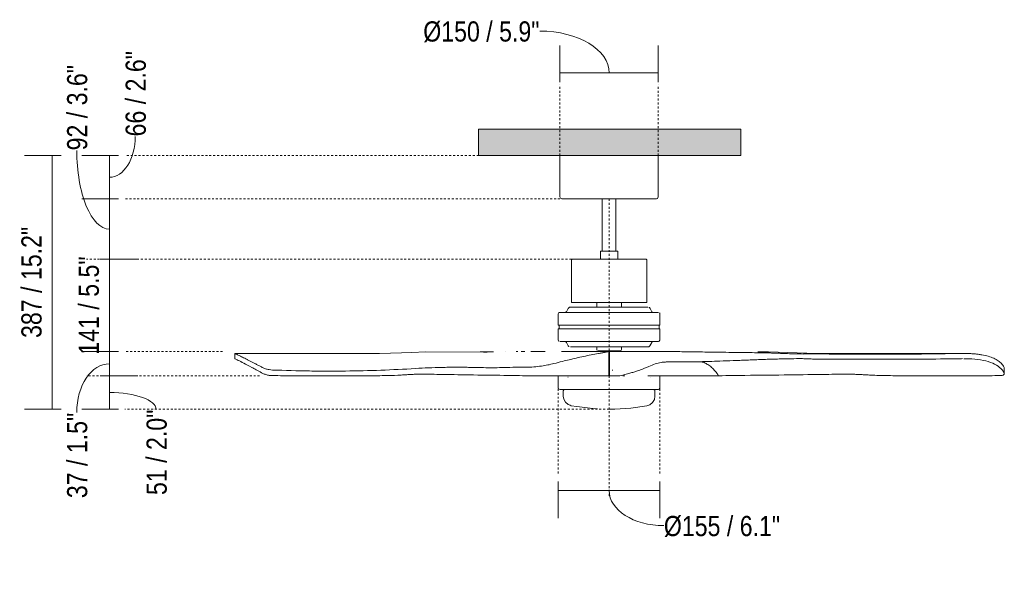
# Model space of a CAD drawing. Header units: millimetres. Extents: x 5695 to 11325, y -2897 to 7544.
# Tile 2 of 3: x 5695 to 7197, y 1360 to 2207. Entities that reach past the tile are written whole.
import ezdxf

# ---------------------------------------------------------------- set-up
doc = ezdxf.new("R2010")
doc.units = ezdxf.units.MM
doc.linetypes.add('Dash', pattern=[6, 3, -3])
for name, color, linetype, lineweight in [('Cotas', 7, 'Continuous', 9), ('Cotas-14', 7, 'Continuous', 9), ('Lighthing Fixture Detail Wide Black', 7, 'Continuous', 20), ('Luminarias', 7, 'Continuous', 20), ('Techos', 7, 'Continuous', 9)]:
    doc.layers.add(name, color=color, linetype=linetype, lineweight=lineweight)
doc.layers.add('Lighthing Fixture Dim Grey Dash', color=7, linetype='Dash', lineweight=9, true_color=0xd2d2d2)
doc.styles.add('Arial Narrow', font='ARIALN.TTF', dxfattribs={"height": 30.8})
doc.dimstyles.new('FARO_-_2_2mm_Arial_Narrow_mm_Inch_Left', dxfattribs={"dimscale": 304.8, "dimtxt": 31.521674, "dimasz": 0, "dimexe": 0.137795, "dimexo": 0.0625, "dimgap": 0.022966, "dimtad": 1, "dimdec": 0, "dimzin": 0, "dimdsep": 46, "dimtxsty": 'Arial Narrow', "dimblk1": 'NONE', "dimblk2": 'NONE', "dimsah": 1, "dimcen": 0.09, "dimadec": 0, "dimazin": 0, "dimtfac": 1, "dimtdec": 4, "dimtix": 1, "dimtmove": 1, "dimatfit": 3, "dimfxl": 0.045932, "dimfxlon": 1, "dimtvp": 1, "dimtolj": 1, "dimtzin": 0, "dimarcsym": 2})
doc.dimstyles.new('FARO_-_2_2mm_Arial_Narrow_mm_Inch_Left_1', dxfattribs={"dimscale": 304.8, "dimtxt": 31.521674, "dimasz": 0, "dimexe": 0.137795, "dimexo": 0.0625, "dimgap": 0.022966, "dimtad": 1, "dimdec": 0, "dimzin": 0, "dimdsep": 46, "dimtxsty": 'Arial Narrow', "dimblk1": 'NONE', "dimblk2": 'NONE', "dimsah": 1, "dimcen": 0.09, "dimadec": 0, "dimazin": 0, "dimtfac": 1, "dimtdec": 4, "dimtix": 1, "dimtmove": 0, "dimatfit": 3, "dimfxl": 0.045932, "dimfxlon": 1, "dimtvp": 1, "dimtolj": 1, "dimtzin": 0, "dimarcsym": 2})

# ---------------------------------------------------------------- blocks, each defined once
blk = doc.blocks.new('33370 - 33518 LED LANTAU Matt nickel ceiling fan-511465-Alzado_PDF')
at = {"layer": 'Luminarias'}
for p, q in [((6519.1, 2000), (6519.1, 1936.9)), ((6669.1, 1936.9), (6669.1, 2000)), ((6583.6, 1934), (6583.6, 1854.3)), ((6604.6, 1854.3), (6604.6, 1934)), ((6580.9, 1854.3), (6580.9, 1841.9)), ((6580.9, 1854.3), (6607.3, 1854.3)), ((6607.3, 1841.9), (6607.3, 1854.3)), ((6536.6, 1840.8), (6536.6, 1775.9)), ((6537.7, 1841.9), (6538.3, 1841.9)), ((6651.6, 1775.9), (6651.6, 1840.8)), ((6651.6, 1775.9), (6536.6, 1775.9)), ((6575.4, 1775.9), (6575.4, 1769.1)), ((6612.8, 1769.1), (6612.8, 1775.9)), ((6516.6, 1758.9), (6516.6, 1741.3)), ((6531.6, 1767), (6528.9, 1761.8)), ((6659.4, 1761.8), (6656.6, 1767)), ((6671.6, 1741.3), (6671.6, 1758.9)), ((6671.6, 1741.3), (6516.6, 1741.3)), ((6516.6, 1735.9), (6516.6, 1718.5)), ((6671.6, 1735.9), (6516.6, 1735.9)), ((6517.8, 1741.3), (6517.8, 1735.9)), ((6670.4, 1735.9), (6670.4, 1741.3)), ((6671.6, 1718.5), (6671.6, 1735.9)), ((6529, 1715.2), (6531.7, 1710)), ((6656.5, 1710), (6659.2, 1715.2)), ((6243.8, 1698.3), (6022.9, 1698.3)), ((6022.9, 1698.2), (6022.9, 1690.2)), ((6403.4, 1700.2), (6408.1, 1700.1)), ((6436.4, 1700.9), (6436.5, 1700.9)), ((6452.4, 1701.1), (6453.9, 1701.1)), ((6453.9, 1701.1), (6455, 1701.1)), ((6480.2, 1701.3), (6482.4, 1701.3)), ((6496.4, 1701.2), (6496.5, 1701.2)), ((6535.3, 1708.1), (6535, 1708.1)), ((6575.4, 1708.1), (6575.4, 1704.1)), ((6593.6, 1701.3), (6594.6, 1701.3)), ((6593.6, 1701.2), (6593.6, 1701.3)), ((6593.6, 1701.2), (6593.6, 1664.3)), ((6610.4, 1701.3), (6594.6, 1701.3)), ((6594.6, 1664.3), (6594.6, 1701.3)), ((6610.4, 1701.3), (6680, 1701.3)), ((6612.9, 1704.1), (6612.9, 1708.1)), ((6689.1, 1701.1), (6684, 1701.1)), ((6749.1, 1700.4), (6746.5, 1700.3)), ((6759.4, 1700.4), (6749.1, 1700.4)), ((6837.5, 1700.5), (6820.9, 1700.5)), ((7133.2, 1698.3), (6912.4, 1698.3)), ((6682.4, 1685.3), (6684.7, 1685.3)), ((6593.6, 1681.3), (6594.1, 1681.3)), ((6594.6, 1674.3), (6593.6, 1674.3)), ((6594.1, 1681.3), (6594.6, 1681.3)), ((6594.1, 1674.3), (6594.1, 1681.3)), ((7197.1, 1667.6), (7197.1, 1676.3)), ((6110.2, 1664.3), (6224.4, 1664.3)), ((6533.2, 1664.3), (6466.8, 1664.3)), ((6516.6, 1664.3), (6516.6, 1645.2)), ((6531.8, 1662.3), (6531.3, 1662.3)), ((6577.9, 1664.3), (6533.2, 1664.3)), ((6577.9, 1664.3), (6593.6, 1664.3)), ((6594.6, 1664.3), (6610.4, 1664.3)), ((6656.6, 1662.3), (6656.9, 1662.3)), ((6671.6, 1645.2), (6671.6, 1664.3)), ((6688.3, 1664.3), (6684.8, 1664.3)), ((6691.6, 1664.3), (6688.3, 1664.3)), ((7048.3, 1664.3), (7162.5, 1664.3)), ((6524.1, 1641.2), (6524.1, 1633.2)), ((6662.5, 1643), (6662.7, 1642.9)), ((6664.1, 1633.2), (6664.1, 1641.2)), ((6536.4, 1618.5), (6534.6, 1619.2))]:
    blk.add_line(p, q, dxfattribs=at)
at = {"layer": 'Luminarias', "flags": 128}
for points in [[(6522, 1934), (6519.9, 1934.9), (6519.1, 1936.9)], [(6522.6, 1934), (6522.2, 1934), (6522, 1934)], [(6522, 1934), (6523, 1934), (6525.8, 1934), (6530.4, 1934), (6536.6, 1934), (6544.4, 1934), (6553.5, 1934), (6563.6, 1934), (6574.6, 1934), (6586, 1934), (6597.7, 1934), (6609.3, 1934), (6620.4, 1934), (6630.9, 1934), (6640.4, 1934), (6648.7, 1934), (6655.6, 1934), (6660.9, 1934), (6664.4, 1934), (6666, 1934), (6666.2, 1934)], [(6669.1, 1936.9), (6668.2, 1934.8), (6666.2, 1934)], [(6536.6, 1840.8), (6537.1, 1841.7), (6537.7, 1841.9)], [(6650.5, 1841.9), (6649.6, 1841.9), (6646.8, 1841.9), (6642.2, 1841.9), (6636.1, 1841.9), (6628.5, 1841.9), (6619.8, 1841.9), (6610.2, 1841.9), (6600.1, 1841.9), (6589.7, 1841.9), (6579.6, 1841.9), (6569.9, 1841.9), (6561, 1841.9), (6553.2, 1841.9), (6546.8, 1841.9), (6542, 1841.9), (6538.9, 1841.9), (6537.7, 1841.9), (6537.7, 1841.9)], [(6649.9, 1841.9), (6650.5, 1841.9), (6650.5, 1841.9)], [(6650.5, 1841.9), (6651.4, 1841.4), (6651.6, 1840.8)], [(6516.6, 1758.9), (6517.5, 1760.5), (6518.5, 1760.8)], [(6669.7, 1760.8), (6668.7, 1760.8), (6665.9, 1760.8), (6661.3, 1760.8), (6655, 1760.8), (6647.2, 1760.8), (6638.1, 1760.8), (6627.9, 1760.8), (6616.8, 1760.8), (6605.1, 1760.8), (6593.2, 1760.8), (6581.3, 1760.8), (6569.7, 1760.8), (6558.8, 1760.8), (6548.7, 1760.8), (6539.7, 1760.8), (6532.1, 1760.8), (6526.1, 1760.8), (6521.8, 1760.8), (6519.2, 1760.8), (6518.5, 1760.8)], [(6527.1, 1760.8), (6528.8, 1761.7), (6528.9, 1761.8)], [(6531.6, 1767), (6533.6, 1768.8), (6535, 1769.1)], [(6653.2, 1769.1), (6652.3, 1769.1), (6649.5, 1769.1), (6644.9, 1769.1), (6638.7, 1769.1), (6631.1, 1769.1), (6622.3, 1769.1), (6612.6, 1769.1), (6602.3, 1769.1), (6591.8, 1769.1), (6581.3, 1769.1), (6571.2, 1769.1), (6561.9, 1769.1), (6553.6, 1769.1), (6546.6, 1769.1), (6541.1, 1769.1), (6537.3, 1769.1), (6535.3, 1769.1), (6535, 1769.1)], [(6652.8, 1769.1), (6652.9, 1769.1), (6653.2, 1769.1)], [(6654.9, 1768.4), (6655.7, 1768.2), (6656.6, 1767)], [(6659.4, 1761.8), (6660.9, 1760.8), (6661.1, 1760.8)], [(6671, 1760.1), (6671.3, 1759.9), (6671.6, 1758.9)], [(6517.3, 1717.1), (6517, 1717.3), (6516.6, 1718.5)], [(6518.7, 1716.4), (6519.6, 1716.4), (6522.4, 1716.4), (6527, 1716.4), (6533.3, 1716.4), (6541.1, 1716.4), (6550.2, 1716.4), (6560.5, 1716.4), (6571.5, 1716.4), (6583.2, 1716.4), (6595.1, 1716.4), (6607, 1716.4), (6618.5, 1716.4), (6629.5, 1716.4), (6639.6, 1716.4), (6648.5, 1716.4), (6656.1, 1716.4), (6662.1, 1716.4), (6666.4, 1716.4), (6668.9, 1716.4), (6669.6, 1716.4)], [(6529, 1715.2), (6527.4, 1716.4), (6527, 1716.4)], [(6661.2, 1716.4), (6659.5, 1715.5), (6659.2, 1715.2)], [(6671.6, 1718.5), (6670.7, 1716.8), (6670.4, 1716.7)], [(6314.4, 1700.5), (6292.4, 1699.8), (6277.2, 1699.1), (6243.8, 1698.3)], [(6314.4, 1700.5), (6402.3, 1700.3), (6403.4, 1700.2)], [(6474.7, 1701.2), (6474.8, 1701.2), (6475.7, 1701.2)], [(6475.7, 1701.2), (6495.9, 1701.2), (6496.4, 1701.2)], [(6533.3, 1708.7), (6532.5, 1709), (6531.7, 1710)], [(6535, 1708.1), (6535.9, 1708.1), (6538.7, 1708.1), (6543.3, 1708.1), (6549.5, 1708.1), (6557.1, 1708.1), (6565.9, 1708.1), (6575.6, 1708.1), (6585.9, 1708.1), (6596.4, 1708.1), (6606.9, 1708.1), (6617, 1708.1), (6626.3, 1708.1), (6634.6, 1708.1), (6641.6, 1708.1), (6647.2, 1708.1), (6651, 1708.1), (6653, 1708.1), (6653.3, 1708.1)], [(6576, 1702.8), (6575.7, 1703), (6575.4, 1704.1)], [(6577.8, 1702.1), (6577.5, 1702.1), (6577.3, 1702.1)], [(6577.3, 1702.1), (6578.3, 1702.1), (6581, 1702.1), (6585.2, 1702.1), (6590.3, 1702.1), (6595.9, 1702.1), (6601.3, 1702.1), (6605.9, 1702.1), (6609.2, 1702.1), (6610.8, 1702.1), (6610.9, 1702.1)], [(6612.9, 1704.1), (6612, 1702.4), (6610.9, 1702.1)], [(6656.5, 1710), (6654.6, 1708.3), (6653.3, 1708.1)], [(6672.5, 1701.2), (6670.4, 1701.2), (6670.2, 1701.2), (6670.2, 1701.2)], [(6837.5, 1700.5), (6910.5, 1698.3), (6912.3, 1698.3)], [(7127.3, 1698.2), (7120.6, 1698.1), (7113.8, 1698), (7106.8, 1697.9), (7099.7, 1697.8), (7092.5, 1697.7), (7085.3, 1697.6), (7078, 1697.5), (7070.7, 1697.4), (7063.4, 1697.3)], [(7050.8, 1697.3), (7053.8, 1697.3), (7056.9, 1697.3), (7060.1, 1697.3), (7063.4, 1697.3)], [(7063.4, 1689.3), (7060.1, 1689.3), (7056.9, 1689.3), (7053.8, 1689.3), (7050.8, 1689.3)], [(7127.5, 1690.2), (7120.8, 1690.1), (7113.9, 1690), (7106.9, 1689.9), (7099.8, 1689.8), (7092.6, 1689.7), (7085.3, 1689.6), (7078, 1689.5), (7070.7, 1689.4), (7063.4, 1689.3)], [(6517.3, 1643.9), (6516.9, 1644.1), (6516.6, 1645.2)], [(6518.6, 1643.3), (6519.5, 1643.3), (6522.3, 1643.3), (6526.9, 1643.3), (6533.2, 1643.3), (6541, 1643.3), (6550.2, 1643.3), (6560.4, 1643.3), (6571.5, 1643.3), (6583.1, 1643.3), (6595, 1643.3), (6606.9, 1643.3), (6618.5, 1643.3), (6629.5, 1643.3), (6639.5, 1643.3), (6648.5, 1643.3), (6656.1, 1643.3), (6662.1, 1643.3), (6666.4, 1643.3), (6669, 1643.3), (6669.6, 1643.3)], [(6524.1, 1641.2), (6525, 1642.9), (6526.2, 1643.3)], [(6663.4, 1642.5), (6663.7, 1642.4), (6664.1, 1641.2)], [(6671.6, 1645.2), (6670.7, 1643.6), (6669.6, 1643.3)], [(6534.6, 1619.2), (6531.5, 1620.3), (6527.4, 1623.8), (6524.9, 1628.5), (6524.1, 1633.2)], [(6664.1, 1633.2), (6663.2, 1628), (6660.5, 1623.5), (6656.4, 1620.1), (6651.8, 1618.5)], [(6576.4, 1614), (6569.4, 1614.3), (6544.8, 1617.1), (6536.4, 1618.5)], [(6651.8, 1618.5), (6627.3, 1615), (6602.6, 1613.4), (6594.1, 1613.3)]]:
    blk.add_lwpolyline(points, dxfattribs=at)
at = {"layer": 'Luminarias'}
for centre, major_axis, ratio, start_param, end_param in [((7352.5, 1696.4), (2595.1, 24.2), 0.005376, 1.944417, 1.947739), ((7352.5, 1696.4), (2595.1, 24.2), 0.005375, 1.939233, 1.944417), ((7352.5, 1696.4), (2595.1, 24.2), 0.005375, 1.919676, 1.921874), ((8348.4, 1696.4), (-2595.1, 24.2), 0.005375, 0.872529, 0.877174), ((8348.4, 1696.4), (-2595.1, 24.2), 0.005374, 0.877174, 0.890075), ((8348.4, 1696.4), (-2595.1, 24.2), 0.005375, 0.890075, 0.897269), ((8348.4, 1696.4), (-2595.1, 24.2), 0.005374, 0.897269, 0.910982), ((6684.1, 1602.9), (-4.1, 82.3), 0.766331, 6.245301, 6.283671), ((8347.8, 1750.1), (2594.3, 26.4), 0.017614, 4.115787, 4.188701), ((8347.8, 1742.1), (2594.3, 26.4), 0.017614, 4.128377, 4.188701)]:
    blk.add_ellipse(centre, major_axis=major_axis, ratio=ratio, start_param=start_param, end_param=end_param, dxfattribs=at)
for points, knots in [([(6023.3, 1697.9), (6023.1, 1698), (6022.9, 1698.2), (6022.9, 1698.2), (6022.9, 1698.2)], [0.8125, 0.8125, 0.8125, 0.8125, 0.875, 0.90625, 0.90625, 0.90625, 0.90625]), ([(6521.7, 1701.3), (6527.2, 1701.3), (6543.3, 1701.3), (6568.3, 1701.3), (6585.7, 1701.3), (6593.6, 1701.3)], [-0.7692308, -0.7692308, -0.7692308, -0.7692308, -0.6153846, -0.3076923, 0, 0, 0, 0]), ([(6828.1, 1699.3), (6817.5, 1699.4), (6793.9, 1699.7), (6770.5, 1700), (6757.6, 1700.2)], [0, 0, 0, 0, 0.444444, 1, 1, 1, 1]), ([(6890.6, 1697.4), (6885.9, 1697.4), (6876.6, 1697.6), (6865, 1698), (6855.7, 1698.4), (6848.8, 1698.7), (6841.9, 1698.9), (6835, 1699.1), (6830.4, 1699.2), (6828.1, 1699.3)], [0, 0, 0, 0, 0.222222, 0.444444, 0.555556, 0.666667, 0.777778, 0.888889, 1, 1, 1, 1]), ([(7196.7, 1677.6), (7195.7, 1679.4), (7193.8, 1682), (7190.5, 1685.1), (7187.8, 1687.2), (7184.7, 1689.1), (7180, 1691.5), (7173, 1694), (7164.7, 1695.9), (7157.4, 1697), (7151.8, 1697.6), (7146, 1698), (7138.2, 1698.3), (7131.8, 1698.3), (7127.3, 1698.2)], [0, 0, 0, 0, 0.125, 0.1875, 0.25, 0.3125, 0.375, 0.5, 0.625, 0.6875, 0.75, 0.8125, 0.875, 1, 1, 1, 1]), ([(6022.9, 1690.2), (6022.9, 1690.2), (6023.5, 1689.8), (6027.4, 1688), (6036, 1683.7), (6048.2, 1677.3), (6058.1, 1671.9), (6063.4, 1668.9)], [0.0887137, 0.0887137, 0.0887137, 0.0887137, 0.2, 0.4, 0.6, 0.8, 1, 1, 1, 1]), ([(6029.3, 1695.1), (6028.5, 1695.5), (6027.1, 1696.2), (6025.7, 1696.8), (6025, 1697.2), (6024.8, 1697.3)], [0.5625, 0.5625, 0.5625, 0.5625, 0.625, 0.6875, 0.7187471, 0.7187471, 0.7187471, 0.7187471]), ([(6043.4, 1688.1), (6042.8, 1688.5), (6041, 1689.4), (6036.8, 1691.5), (6032.6, 1693.5), (6030.1, 1694.8), (6029.3, 1695.1)], [0.2812503, 0.2812503, 0.2812503, 0.2812503, 0.3125, 0.375, 0.5, 0.5624998, 0.5624998, 0.5624998, 0.5624998]), ([(6053.7, 1682.8), (6052.2, 1683.6), (6049.3, 1685.1), (6045.9, 1686.8), (6044, 1687.8), (6043.4, 1688.1)], [0.125, 0.125, 0.125, 0.125, 0.1875, 0.25, 0.28125, 0.28125, 0.28125, 0.28125]), ([(6510, 1682.8), (6514.3, 1683.9), (6521.9, 1685.9), (6529.7, 1687.8), (6533.2, 1688.6)], [-1, -1, -1, -1, -0.444444, 0, 0, 0, 0]), ([(6654.9, 1678.5), (6658, 1680), (6664.3, 1682.4), (6672.8, 1684.5), (6677.9, 1685.1), (6680, 1685.2)], [0, 0, 0, 0, 0.363636, 0.727273, 1, 1, 1, 1]), ([(6684.7, 1685.3), (6686.5, 1685.3), (6690, 1685.3), (6697.2, 1685.3), (6706.2, 1685.3), (6718.9, 1685.5), (6728, 1685.6), (6733.4, 1685.7)], [0, 0, 0, 0, 0.111111, 0.222222, 0.444444, 0.666667, 1, 1, 1, 1]), ([(6733.4, 1685.7), (6737.8, 1685.8), (6747.6, 1686.1), (6757.5, 1686.4), (6763, 1686.6)], [0, 0, 0, 0, 0.444444, 1, 1, 1, 1]), ([(6733.4, 1685.7), (6734.4, 1685.6), (6736.3, 1685.2), (6739.2, 1684.3), (6742.1, 1683), (6744.9, 1681.3), (6747.7, 1679.3), (6751.5, 1676.2), (6756, 1671.5), (6759.5, 1666.8), (6761.2, 1664.3)], [0, 0, 0, 0, 0.1, 0.2, 0.3, 0.4, 0.5, 0.6, 0.8, 1, 1, 1, 1]), ([(6763, 1686.6), (6769.8, 1686.8), (6780, 1687.2), (6793.8, 1687.7), (6804.1, 1688.1), (6814.5, 1688.5), (6824.9, 1688.9), (6835.4, 1689.3), (6845.9, 1689.6), (6852.9, 1689.8), (6856.4, 1689.9)], [0, 0, 0, 0, 0.222222, 0.333333, 0.444444, 0.555556, 0.666667, 0.777778, 0.888889, 1, 1, 1, 1]), ([(6856.4, 1689.9), (6860.4, 1690), (6869.5, 1690.2), (6878.7, 1690.3), (6883.8, 1690.4)], [0, 0, 0, 0, 0.444444, 1, 1, 1, 1]), ([(6883.8, 1690.4), (6886.3, 1690.4), (6891.3, 1690.3), (6897.6, 1690), (6902.6, 1689.8), (6906.4, 1689.6), (6910.2, 1689.5), (6913.9, 1689.4), (6916.5, 1689.4), (6917.7, 1689.4)], [0, 0, 0, 0, 0.222222, 0.444444, 0.555556, 0.666667, 0.777778, 0.888889, 1, 1, 1, 1]), ([(7135.3, 1690.2), (7139.6, 1690.2), (7150.3, 1689.9), (7165.8, 1688), (7180.1, 1683.7), (7190.7, 1677.3), (7195.1, 1671.9), (7196.7, 1668.9)], [0.075, 0.075, 0.075, 0.075, 0.2, 0.4, 0.6, 0.8, 1, 1, 1, 1]), ([(6080.2, 1673), (6078.6, 1673), (6075.1, 1673.4), (6069, 1675), (6065.2, 1676.6), (6063.4, 1677.6)], [0, 0, 0, 0, 0.285714, 0.571429, 1, 1, 1, 1]), ([(6298.5, 1675.3), (6281, 1674.2), (6245.8, 1672.5), (6205.3, 1671.5), (6178.2, 1671.3), (6160.1, 1671.3), (6127.9, 1671.5), (6099.4, 1672.3), (6080.2, 1673)], [0, 0, 0, 0, 0.25, 0.5, 0.5625, 0.625, 0.75, 1, 1, 1, 1]), ([(6348.7, 1677.1), (6345.4, 1677.1), (6335.6, 1676.9), (6318.7, 1676.4), (6305.2, 1675.7), (6298.5, 1675.3)], [0.375, 0.375, 0.375, 0.375, 0.5, 0.75, 1, 1, 1, 1]), ([(6433.7, 1676.8), (6424.6, 1676.4), (6410.8, 1676.4), (6394.5, 1676.8), (6387.4, 1676.9), (6385, 1676.9)], [0, 0, 0, 0, 0.5, 0.75, 0.875, 0.875, 0.875, 0.875]), ([(6467.9, 1677.3), (6462.5, 1677.3), (6450.7, 1677.2), (6439.6, 1677), (6433.7, 1676.8)], [0, 0, 0, 0, 0.444444, 1, 1, 1, 1]), ([(6510, 1682.8), (6503.6, 1681.2), (6489.2, 1678.3), (6475.3, 1677.3), (6467.9, 1677.3)], [0, 0, 0, 0, 0.444444, 1, 1, 1, 1]), ([(6630.4, 1669.4), (6631.3, 1669.6), (6633.2, 1670.2), (6635.1, 1670.8), (6636, 1671.1)], [0.4375, 0.4375, 0.4375, 0.4375, 0.5, 0.5624991, 0.5624991, 0.5624991, 0.5624991]), ([(6110.2, 1664.3), (6105.8, 1664.3), (6095.8, 1664.3), (6085.8, 1664.4), (6080.2, 1664.5)], [0, 0, 0, 0, 0.444444, 1, 1, 1, 1]), ([(6271.9, 1665), (6265, 1664.7), (6249.2, 1664.3), (6233.3, 1664.3), (6224.4, 1664.3)], [0, 0, 0, 0, 0.444444, 1, 1, 1, 1]), ([(6275.2, 1665.2), (6276.4, 1665.3), (6278.6, 1665.4), (6281.9, 1665.6), (6285.3, 1665.8), (6288.6, 1666), (6291.9, 1666.2), (6296.3, 1666.4), (6300.7, 1666.5), (6304, 1666.6), (6305.1, 1666.6)], [0, 0, 0, 0, 0.111111, 0.222222, 0.333333, 0.444444, 0.555556, 0.666667, 0.888889, 1, 1, 1, 1]), ([(6305.1, 1666.6), (6309.7, 1666.7), (6319.8, 1666.6), (6329.8, 1666.3), (6335.4, 1666.3)], [0, 0, 0, 0, 0.444444, 1, 1, 1, 1]), ([(6335.4, 1666.3), (6350.5, 1666), (6384.1, 1665.5), (6416.3, 1665), (6433.7, 1664.8)], [0, 0, 0, 0, 0.444444, 1, 1, 1, 1]), ([(6433.7, 1664.8), (6438.3, 1664.7), (6449, 1664.5), (6460.3, 1664.3), (6466.8, 1664.3)], [0, 0, 0, 0, 0.444444, 1, 1, 1, 1]), ([(6684.8, 1664.3), (6678.7, 1664.3), (6667.9, 1664.3), (6657.5, 1664.3), (6653, 1664.3)], [-1, -1, -1, -1, -0.4444444, -0.0056616, -0.0056616, -0.0056616, -0.0056616]), ([(6801.2, 1664.8), (6795.1, 1664.7), (6781.6, 1664.5), (6768.4, 1664.3), (6761.2, 1664.3)], [0, 0, 0, 0, 0.444444, 1, 1, 1, 1]), ([(6924.3, 1666.3), (6906.3, 1666), (6865.7, 1665.5), (6824.3, 1665), (6801.2, 1664.8)], [0, 0, 0, 0, 0.444444, 1, 1, 1, 1]), ([(6959.5, 1666.6), (6954.3, 1666.7), (6942.6, 1666.6), (6930.8, 1666.3), (6924.3, 1666.3)], [0, 0, 0, 0, 0.444444, 1, 1, 1, 1]), ([(6993.2, 1665.2), (6992, 1665.3), (6989.5, 1665.4), (6985.7, 1665.6), (6982, 1665.8), (6978.3, 1666), (6974.5, 1666.2), (6969.5, 1666.4), (6964.5, 1666.5), (6960.7, 1666.6), (6959.5, 1666.6)], [0, 0, 0, 0, 0.111111, 0.222222, 0.333333, 0.444444, 0.555556, 0.666667, 0.888889, 1, 1, 1, 1]), ([(6996.9, 1665), (7004.6, 1664.7), (7021.8, 1664.3), (7038.9, 1664.3), (7048.3, 1664.3)], [0, 0, 0, 0, 0.444444, 1, 1, 1, 1]), ([(7162.5, 1664.3), (7166.7, 1664.3), (7176, 1664.3), (7185.4, 1664.4), (7190.5, 1664.5)], [0, 0, 0, 0, 0.444444, 1, 1, 1, 1])]:
    blk.add_open_spline(points, degree=3, knots=knots, dxfattribs=at)
for points in [[(6480.1, 1701.3), (6480.9, 1701.3), (6481.6, 1701.3), (6482.4, 1701.3)], [(6577.9, 1698.1), (6570.4, 1696.8), (6555.2, 1693.8), (6540.3, 1690.4), (6533.2, 1688.6)], [(6577.9, 1698.1), (6579.6, 1698.4), (6583.1, 1699.1), (6588.3, 1700.1), (6591.9, 1700.8), (6593.6, 1701.2)], [(6023.7, 1697.8), (6023.6, 1697.8), (6023.4, 1697.9), (6023.3, 1697.9)], [(6024.2, 1697.5), (6024, 1697.6), (6023.8, 1697.7), (6023.7, 1697.8)], [(6024.8, 1697.3), (6024.5, 1697.4), (6024.4, 1697.5), (6024.2, 1697.5)], [(7127.5, 1690.2), (7129.4, 1690.2), (7131.3, 1690.3), (7133.2, 1690.3)], [(6056, 1681.5), (6055.2, 1682), (6054.5, 1682.4), (6053.7, 1682.8)], [(6063.4, 1677.6), (6060.8, 1679), (6058.4, 1680.3), (6056, 1681.5)], [(6073, 1665.2), (6071.2, 1665.7), (6067.7, 1666.8), (6064.7, 1668.2), (6063.4, 1668.9)], [(6358.4, 1677.2), (6355.2, 1677.2), (6351.9, 1677.2), (6348.7, 1677.1)], [(6368, 1677.2), (6364.8, 1677.2), (6361.6, 1677.2), (6358.4, 1677.2)], [(6377.7, 1677.1), (6374.5, 1677.1), (6371.3, 1677.1), (6368, 1677.2)], [(6385, 1676.9), (6382.6, 1677), (6380.1, 1677), (6377.7, 1677.1)], [(6620.3, 1666.6), (6622.7, 1667.2), (6625.1, 1667.8), (6627.5, 1668.5)], [(6627.5, 1668.5), (6628.5, 1668.8), (6629.4, 1669.1), (6630.4, 1669.4)], [(6636, 1671.1), (6636.9, 1671.5), (6637.9, 1671.8), (6638.8, 1672.1)], [(6638.8, 1672.1), (6641.6, 1673.1), (6644.3, 1674.1), (6647, 1675.2)], [(6647, 1675.2), (6647.9, 1675.5), (6648.8, 1675.9), (6649.7, 1676.3)], [(6649.7, 1676.3), (6651.4, 1677), (6653.2, 1677.8), (6654.9, 1678.5)], [(7195.4, 1665.2), (7196.2, 1665.7), (7197.3, 1666.8), (7197.1, 1668.2), (7196.7, 1668.9)], [(7197.1, 1676.2), (7197.1, 1676.6), (7197, 1677.1), (7196.7, 1677.6)], [(6080.2, 1664.5), (6079.4, 1664.5), (6077.9, 1664.5), (6075.5, 1664.7), (6073.8, 1665), (6073, 1665.2)], [(6271.9, 1665), (6272.5, 1665.1), (6273.6, 1665.1), (6274.7, 1665.2), (6275.2, 1665.2)], [(6610.4, 1664.3), (6613.6, 1664.9), (6616.8, 1665.7), (6620, 1666.5)], [(6618.1, 1664.3), (6617, 1664.3), (6615.9, 1664.3), (6614.9, 1664.3)], [(6761.2, 1664.3), (6754, 1664.3), (6739, 1664.3), (6715.4, 1664.3), (6699.5, 1664.3), (6691.6, 1664.3)], [(6996.9, 1665), (6996.3, 1665.1), (6995.1, 1665.1), (6993.8, 1665.2), (6993.2, 1665.2)], [(7190.5, 1664.5), (7191.2, 1664.5), (7192.5, 1664.5), (7194.1, 1664.7), (7195, 1665), (7195.4, 1665.2)]]:
    blk.add_open_spline(points, degree=3, dxfattribs=at)
blk = doc.blocks.new('DIMBLOCK1-Alzado_PDF')
at = {"layer": 'Cotas-14', "color": 251, "true_color": 0x5b5b5b}
for p, q in [((6519, 2126.1), (6519, 2168.1)), ((6669.2, 2126.1), (6669.2, 2168.1)), ((6519, 2126.1), (6669.2, 2126.1)), ((6519, 2126.1), (6519, 2112.1)), ((6669.2, 2126.1), (6669.2, 2112.1))]:
    blk.add_line(p, q, dxfattribs=at)
blk.add_ellipse((6488.2, 2126.1), major_axis=(106, 0), ratio=0.603334, start_param=0, end_param=1.570796, dxfattribs=at)
at = {"layer": 'Cotas-14', "color": 0, "insert": (6310.5, 2204.8), "char_height": 30.8, "width": 213.147, "attachment_point": 1, "line_spacing_factor": 0.974696, "style": 'Arial Narrow'}
blk.add_mtext('Ø150 / 5.9"', dxfattribs=at)
blk = doc.blocks.new('_None')
blk = doc.blocks.new('DIMBLOCK2-Alzado_PDF')
at = {"layer": 'Cotas-14', "color": 251, "true_color": 0x5b5b5b}
for p, q in [((5831.5, 2000), (5789.5, 2000)), ((5831.5, 2000), (5831.5, 1934)), ((5831.5, 2000), (5845.5, 2000)), ((5831.5, 1934), (5789.5, 1934)), ((5831.5, 1934), (5845.5, 1934))]:
    blk.add_line(p, q, dxfattribs=at)
blk.add_ellipse((5831.5, 2029.3), major_axis=(0, 62.3), ratio=0.6353, start_param=3.141593, end_param=4.712389, dxfattribs=at)
at = {"layer": 'Cotas-14', "color": 0, "insert": (5856.3, 2029.3), "char_height": 30.8, "width": 156.708, "attachment_point": 1, "rotation": 90, "line_spacing_factor": 0.974696, "style": 'Arial Narrow'}
blk.add_mtext('66 / 2.6"', dxfattribs=at)
blk = doc.blocks.new('DIMBLOCK3-Alzado_PDF')
at = {"layer": 'Cotas-14', "color": 251, "true_color": 0x5b5b5b}
for p, q in [((5831.5, 1934), (5789.5, 1934)), ((5831.5, 1934), (5831.5, 1841.9)), ((5831.5, 1934), (5845.5, 1934)), ((5831.5, 1841.9), (5817.5, 1841.9)), ((5831.5, 1841.9), (5873.5, 1841.9))]:
    blk.add_line(p, q, dxfattribs=at)
blk.add_ellipse((5831.5, 2008), major_axis=(0, 120), ratio=0.414826, start_param=1.570796, end_param=3.141593, dxfattribs=at)
at = {"layer": 'Cotas-14', "color": 0, "insert": (5766.9, 2008), "char_height": 30.8, "width": 156.708, "attachment_point": 1, "rotation": 90, "line_spacing_factor": 0.974696, "style": 'Arial Narrow'}
blk.add_mtext('92 / 3.6"', dxfattribs=at)
blk = doc.blocks.new('DIMBLOCK4-Alzado_PDF')
at = {"layer": 'Cotas-14', "color": 251, "true_color": 0x5b5b5b}
for p, q in [((5831.5, 1841.9), (5817.5, 1841.9)), ((5831.5, 1841.9), (5831.5, 1701)), ((5831.5, 1841.9), (5873.5, 1841.9)), ((5831.5, 1701), (5789.5, 1701)), ((5831.5, 1701), (5845.5, 1701))]:
    blk.add_line(p, q, dxfattribs=at)
at = {"layer": 'Cotas-14', "color": 0, "insert": (5784.7, 1696.4), "char_height": 30.8, "width": 180.124, "attachment_point": 1, "rotation": 90, "line_spacing_factor": 0.974696, "style": 'Arial Narrow'}
blk.add_mtext('141 / 5.5"', dxfattribs=at)
blk = doc.blocks.new('DIMBLOCK5-Alzado_PDF')
at = {"layer": 'Cotas-14', "color": 251, "true_color": 0x5b5b5b}
for p, q in [((5831.5, 1701), (5789.5, 1701)), ((5831.5, 1701), (5831.5, 1664)), ((5831.5, 1701), (5845.5, 1701)), ((5831.5, 1664), (5817.5, 1664)), ((5831.5, 1664), (5873.5, 1664))]:
    blk.add_line(p, q, dxfattribs=at)
blk.add_ellipse((5831.5, 1608.1), major_axis=(0, 74.4), ratio=0.669573, start_param=0, end_param=1.570796, dxfattribs=at)
at = {"layer": 'Cotas-14', "color": 0, "insert": (5766.9, 1477.5), "char_height": 30.8, "width": 156.708, "attachment_point": 1, "rotation": 90, "line_spacing_factor": 0.974696, "style": 'Arial Narrow'}
blk.add_mtext('37 / 1.5"', dxfattribs=at)
blk = doc.blocks.new('DIMBLOCK6-Alzado_PDF')
at = {"layer": 'Cotas-14', "color": 251, "true_color": 0x5b5b5b}
for p, q in [((5744, 2000), (5702, 2000)), ((5744, 2000), (5744, 1613.4)), ((5744, 2000), (5758, 2000)), ((5744, 1613.4), (5702, 1613.4)), ((5744, 1613.4), (5758, 1613.4))]:
    blk.add_line(p, q, dxfattribs=at)
at = {"layer": 'Cotas-14', "color": 0, "insert": (5697.2, 1721.9), "char_height": 30.8, "width": 203.54, "attachment_point": 1, "rotation": 90, "line_spacing_factor": 0.974696, "style": 'Arial Narrow'}
blk.add_mtext('387 / 15.2"', dxfattribs=at)
blk = doc.blocks.new('DIMBLOCK7-Alzado_PDF')
at = {"layer": 'Cotas-14', "color": 251, "true_color": 0x5b5b5b}
for p, q in [((6516.6, 1489), (6516.6, 1503)), ((6671.6, 1489), (6671.6, 1503)), ((6516.6, 1489), (6671.6, 1489)), ((6516.6, 1489), (6516.6, 1447)), ((6671.6, 1489), (6671.6, 1447))]:
    blk.add_line(p, q, dxfattribs=at)
blk.add_ellipse((6677.7, 1489), major_axis=(83.6, 0), ratio=0.639078, start_param=3.141593, end_param=4.712389, dxfattribs=at)
at = {"layer": 'Cotas-14', "color": 0, "insert": (6677.7, 1450.4), "char_height": 30.8, "width": 213.147, "attachment_point": 1, "line_spacing_factor": 0.974696, "style": 'Arial Narrow'}
blk.add_mtext('Ø155 / 6.1"', dxfattribs=at)
blk = doc.blocks.new('DIMBLOCK8-Alzado_PDF')
at = {"layer": 'Cotas-14', "color": 251, "true_color": 0x5b5b5b}
for p, q in [((5831.5, 1664), (5817.5, 1664)), ((5831.5, 1664), (5831.5, 1613.4)), ((5831.5, 1664), (5873.5, 1664)), ((5831.5, 1613.4), (5789.5, 1613.4)), ((5831.5, 1613.4), (5845.5, 1613.4))]:
    blk.add_line(p, q, dxfattribs=at)
blk.add_ellipse((5831.5, 1612.9), major_axis=(-71.5, 0), ratio=0.360732, start_param=3.141593, end_param=4.712389, dxfattribs=at)
at = {"layer": 'Cotas-14', "color": 0, "insert": (5888.2, 1482.3), "char_height": 30.8, "width": 156.708, "attachment_point": 1, "rotation": 90, "line_spacing_factor": 0.974696, "style": 'Arial Narrow'}
blk.add_mtext('51 / 2.0"', dxfattribs=at)

msp = doc.modelspace()

# ---------------------------------------------------------------- hatches: boundary and pattern name
at = {"layer": 'Techos', "true_color": 0xe8e8e8}
msp.add_hatch(color=254, dxfattribs=at).paths.add_polyline_path([(6604.1, 2000), (6795, 2000), (6795, 2040.5), (6395, 2040.5), (6395, 2000), (6597.9, 2000)])

# ---------------------------------------------------------------- linework, layer by layer
at = {"layer": 'Lighthing Fixture Detail Wide Black'}
msp.add_line((6599, 1672.6), (6599.8, 1672.6), dxfattribs=at)
at = {"layer": 'Lighthing Fixture Dim Grey Dash'}
for p, q in [((6519, 2000), (6519, 2108.2)), ((6669.2, 2000), (6669.2, 2108.2)), ((6395, 2000), (5855, 2000)), ((6519.1, 1934), (5855, 1934)), ((6594.1, 1934), (6594.1, 1480)), ((6536.6, 1841.9), (5796.6, 1841.9)), ((6004.1, 1701), (5855, 1701)), ((6060.7, 1664), (5796.6, 1664)), ((6516.6, 1644.3), (6516.6, 1514.3)), ((6671.6, 1644.3), (6671.6, 1514.3)), ((6594.1, 1613.4), (5855, 1613.4))]:
    msp.add_line(p, q, dxfattribs=at)
at = {"layer": 'Techos'}
for p, q in [((6395, 2040.5), (6795, 2040.5)), ((6395, 2000), (6395, 2040.5)), ((6795, 2040.5), (6795, 2000)), ((6795, 2000), (6395, 2000))]:
    msp.add_line(p, q, dxfattribs=at)

# ---------------------------------------------------------------- block references
at = {"layer": 'Luminarias'}
msp.add_blockref('33370 - 33518 LED LANTAU Matt nickel ceiling fan-511465-Alzado_PDF', (0, 0), dxfattribs=at)

# ---------------------------------------------------------------- dimensions: what is measured, and where the dimension line sits
at = {"layer": 'Cotas', "color": 251, "true_color": 0x5b5b5b}
for base, p1, p2, override, picture, middle in [((6669.2, 2126.1), (6519, 2112.1), (6669.2, 2112.1), {"dimpost": '<>', "dimfxl": 150.200005}, 'DIMBLOCK1-Alzado_PDF', (6417.1, 2184.3)), ((6671.6, 1489), (6516.6, 1503), (6671.6, 1503), {"dimpost": '<>', "dimfxl": 155.061463}, 'DIMBLOCK7-Alzado_PDF', (6784.3, 1429.9))]:
    dim = msp.add_linear_dim(base=base, p1=p1, p2=p2, text='Ø<>', dimstyle='FARO_-_2_2mm_Arial_Narrow_mm_Inch_Left', override=override, dxfattribs=at)
    dim.commit()
    dim.dimension.update_dxf_attribs({"geometry": picture, "text_midpoint": middle, "dimtype": 160})
for base, p1, p2, override, picture, middle in [((5831.5, 1934), (5845.5, 2000), (5845.5, 1934), {"dimpost": '<>', "dimfxl": 66}, 'DIMBLOCK2-Alzado_PDF', (5876.8, 2107.7)), ((5831.5, 1841.9), (5845.5, 1934), (5817.5, 1841.9), {"dimpost": '<>', "dimfxl": 96.262194}, 'DIMBLOCK3-Alzado_PDF', (5787.4, 2086.3)), ((5831.5, 1664), (5845.5, 1701), (5817.5, 1664), {"dimpost": '<>', "dimfxl": 46.422772}, 'DIMBLOCK5-Alzado_PDF', (5787.4, 1555.9)), ((5831.5, 1613.4), (5817.5, 1664), (5845.5, 1613.4), {"dimpost": '<>', "dimfxl": 57.85071}, 'DIMBLOCK8-Alzado_PDF', (5908.7, 1560.7))]:
    dim = msp.add_linear_dim(base=base, p1=p1, p2=p2, angle=90, dimstyle='FARO_-_2_2mm_Arial_Narrow_mm_Inch_Left', override=override, dxfattribs=at)
    dim.commit()
    dim.dimension.update_dxf_attribs({"geometry": picture, "text_midpoint": middle, "dimtype": 160, "text_rotation": 90})
for base, p1, p2, override, picture, middle in [((5744, 1613.4), (5758, 2000), (5758, 1613.4), {"dimpost": '<>', "dimfxl": 386.633694}, 'DIMBLOCK6-Alzado_PDF', (5717.1, 1806.7)), ((5831.5, 1701), (5817.5, 1841.9), (5845.5, 1701), {"dimpost": '<>', "dimfxl": 143.63803}, 'DIMBLOCK4-Alzado_PDF', (5804.5, 1771.5))]:
    dim = msp.add_linear_dim(base=base, p1=p1, p2=p2, angle=90, dimstyle='FARO_-_2_2mm_Arial_Narrow_mm_Inch_Left_1', override=override, dxfattribs=at)
    dim.commit()
    dim.dimension.update_dxf_attribs({"geometry": picture, "text_midpoint": middle})

doc.saveas('drawing.dxf')
